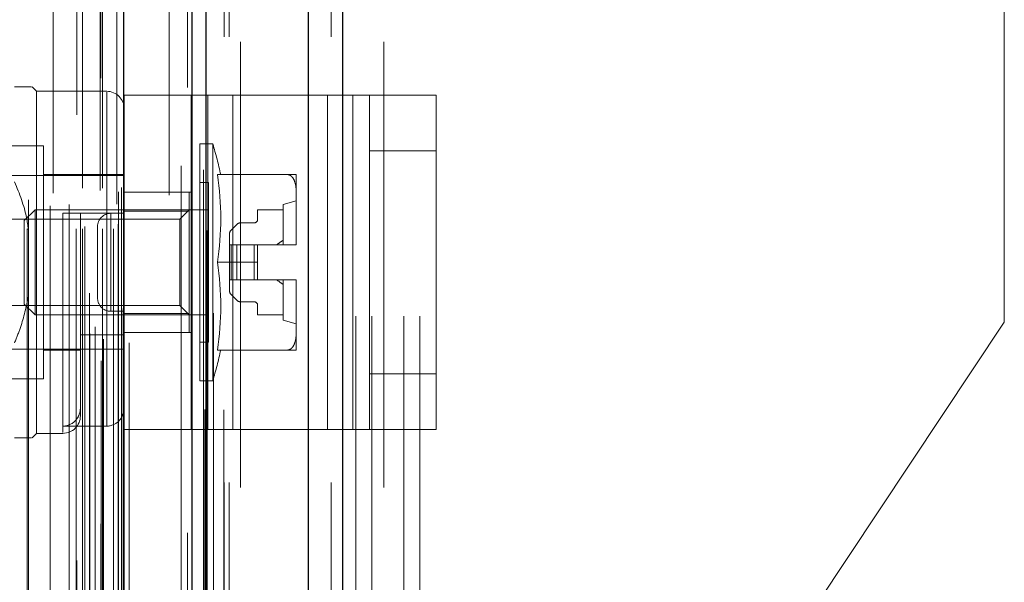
# Model space of a CAD drawing. Header units: inches. Extents: x 0.2 to 10.8, y 0.2 to 8.2.
# Tile 66 of 84: x 6.325 to 6.546, y 3.274 to 3.4. Entities that reach past the tile are written whole.
import ezdxf

# ---------------------------------------------------------------- set-up
doc = ezdxf.new("R2010")
doc.units = ezdxf.units.IN
doc.header["$MEASUREMENT"] = 0
doc.linetypes.add('HIDDEN', pattern=[0.07500000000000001, 0.05, -0.025])
doc.layers.add('DIMENSIONS', color=140, linetype='Continuous')
doc.styles.add('SLDTEXTSTYLE0', font='TXT', dxfattribs={"width": 0.7})
doc.dimstyles.new('SLDDIMSTYLE0', dxfattribs={"dimtxt": 0.0849609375, "dimasz": 0.13, "dimexe": 0, "dimexo": 0.0625, "dimgap": 0.021240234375, "dimtad": 0, "dimtih": 1, "dimtoh": 1, "dimlfac": 10, "dimrnd": 1e-09, "dimzin": 12, "dimdsep": 46, "dimtxsty": 'SLDTEXTSTYLE0', "dimsah": 1, "dimcen": 0.09, "dimadec": 0, "dimazin": 3, "dimtfac": 1, "dimtofl": 0, "dimtmove": 0, "dimatfit": 3, "dimfxl": 0, "dimfrac": 2, "dimtolj": 1, "dimtzin": 12, "dimarcsym": 0})
doc.dimstyles.new('SLDDIMSTYLE1', dxfattribs={"dimtxt": 0.0849609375, "dimasz": 0.13, "dimexe": 0, "dimexo": 0.0625, "dimgap": 0.021240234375, "dimtad": 0, "dimtih": 1, "dimtoh": 1, "dimlfac": 10, "dimrnd": 1e-09, "dimzin": 12, "dimdsep": 46, "dimtxsty": 'SLDTEXTSTYLE0', "dimsah": 1, "dimcen": 0.09, "dimadec": 0, "dimazin": 3, "dimtfac": 1, "dimtmove": 0, "dimatfit": 0, "dimfxl": 0, "dimfrac": 2, "dimtolj": 1, "dimtzin": 12, "dimarcsym": 0})

# ---------------------------------------------------------------- blocks, each defined once
blk = doc.blocks.new('_D_16')
at = {"layer": 'DIMENSIONS'}
for p, q in [((6.350302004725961, 5.081870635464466), (5.86682551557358, 5.081870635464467)), ((5.991825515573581, 5.081870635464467), (5.991825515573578, 4.351843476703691)), ((5.830251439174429, 4.197792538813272), (5.801721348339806, 4.197792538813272)), ((5.801721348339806, 4.197792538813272), (5.801721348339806, 4.062761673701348)), ((6.153399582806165, 4.197792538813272), (6.181929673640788, 4.197792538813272)), ((6.181929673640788, 4.197792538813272), (6.181929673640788, 4.062761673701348)), ((5.801721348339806, 4.062761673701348), (5.830251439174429, 4.062761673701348)), ((6.181929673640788, 4.062761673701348), (6.153399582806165, 4.062761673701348)), ((5.991825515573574, 3.233470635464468), (5.991825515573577, 4.043741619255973)), ((6.350302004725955, 3.233470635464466), (5.866825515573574, 3.233470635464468))]:
    blk.add_line(p, q, dxfattribs=at)
for points in [[(5.991825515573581, 5.081870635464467), (5.97182551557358, 4.951870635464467), (6.011825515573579, 4.951870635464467)], [(5.991825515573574, 3.233470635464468), (6.011825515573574, 3.363470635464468), (5.971825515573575, 3.363470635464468)]]:
    blk.add_solid(points, dxfattribs=at)
at = {"layer": 'DIMENSIONS', "char_height": 0.08333333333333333, "attachment_point": 1, "style": 'SLDTEXTSTYLE0'}
for s, insert in [('18.48', (5.830251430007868, 4.324234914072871)), ('469.5', (5.830251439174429, 4.170183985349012))]:
    blk.add_mtext(s, dxfattribs=dict(at, insert=insert))
blk = doc.blocks.new('_D_17')
at = {"layer": 'DIMENSIONS'}
for p, q in [((5.991825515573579, 3.233470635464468), (5.991825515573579, 3.483470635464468)), ((6.350302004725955, 3.233470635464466), (5.866825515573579, 3.233470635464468)), ((6.344746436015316, 2.988970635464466), (5.866825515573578, 2.988970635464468)), ((5.991825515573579, 2.759163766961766), (5.991825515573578, 2.988970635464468)), ((5.391810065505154, 2.759163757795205), (5.363279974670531, 2.759163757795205)), ((5.363279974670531, 2.759163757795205), (5.363279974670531, 2.624132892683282)), ((5.644279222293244, 2.759163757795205), (5.672809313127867, 2.759163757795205)), ((5.672809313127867, 2.759163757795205), (5.672809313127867, 2.624132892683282)), ((5.797441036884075, 2.759163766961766), (5.991825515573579, 2.759163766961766)), ((5.363279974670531, 2.624132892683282), (5.391810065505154, 2.624132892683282)), ((5.672809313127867, 2.624132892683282), (5.644279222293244, 2.624132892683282))]:
    blk.add_line(p, q, dxfattribs=at)
for points in [[(5.991825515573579, 3.233470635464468), (6.011825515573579, 3.363470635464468), (5.97182551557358, 3.363470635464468)], [(5.991825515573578, 2.988970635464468), (5.971825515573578, 2.858970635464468), (6.011825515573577, 2.858970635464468)]]:
    blk.add_solid(points, dxfattribs=at)
at = {"layer": 'DIMENSIONS', "char_height": 0.08333333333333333, "attachment_point": 1, "style": 'SLDTEXTSTYLE0'}
for s, insert in [('2.45', (5.391810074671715, 2.885606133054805)), ('62.1', (5.391810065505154, 2.731555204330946))]:
    blk.add_mtext(s, dxfattribs=dict(at, insert=insert))
blk = doc.blocks.new('_D_18')
at = {"layer": 'DIMENSIONS'}
for p, q in [((6.313602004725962, 5.220170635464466), (5.378686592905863, 5.220170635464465)), ((5.503686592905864, 5.220170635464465), (5.503686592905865, 4.407399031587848)), ((5.342112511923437, 4.277267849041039), (5.313582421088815, 4.277267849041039)), ((5.313582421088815, 4.277267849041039), (5.313582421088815, 4.142236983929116)), ((5.665260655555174, 4.277267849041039), (5.693790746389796, 4.277267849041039)), ((5.693790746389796, 4.277267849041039), (5.693790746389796, 4.142236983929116)), ((5.313582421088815, 4.142236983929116), (5.342112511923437, 4.142236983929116)), ((5.693790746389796, 4.142236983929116), (5.665260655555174, 4.142236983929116)), ((5.503686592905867, 3.095070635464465), (5.503686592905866, 3.988186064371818)), ((6.313602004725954, 3.095070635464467), (5.378686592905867, 3.095070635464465))]:
    blk.add_line(p, q, dxfattribs=at)
for points in [[(5.503686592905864, 5.220170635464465), (5.483686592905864, 5.090170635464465), (5.523686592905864, 5.090170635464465)], [(5.503686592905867, 3.095070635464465), (5.523686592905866, 3.225070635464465), (5.483686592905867, 3.225070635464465)]]:
    blk.add_solid(points, dxfattribs=at)
at = {"layer": 'DIMENSIONS', "char_height": 0.08333333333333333, "attachment_point": 1, "style": 'SLDTEXTSTYLE0'}
for s, insert in [('21.25', (5.342112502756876, 4.403710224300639)), ('539.8', (5.342112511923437, 4.249659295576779)), ('OPENING', (5.241649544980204, 4.095608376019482))]:
    blk.add_mtext(s, dxfattribs=dict(at, insert=insert))

msp = doc.modelspace()

# ---------------------------------------------------------------- linework, layer by layer
at = {"color": 7, "linetype": 'Continuous', "lineweight": 25}
for p, q in [((6.397293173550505, 5.331165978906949), (6.397293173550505, 2.996170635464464)), ((6.389656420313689, 2.996170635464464), (6.389656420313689, 5.329749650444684)), ((6.363602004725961, 2.996170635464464), (6.363602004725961, 5.318670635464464)), ((6.366765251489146, 2.996170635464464), (6.366765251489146, 5.318981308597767)), ((6.348238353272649, 3.027495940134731), (6.348238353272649, 5.287825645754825))]:
    msp.add_line(p, q, dxfattribs=at)
at = {"color": 7, "linetype": 'HIDDEN', "lineweight": 18}
for p, q in [((6.397293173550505, 5.331165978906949), (6.397293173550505, 2.996170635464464)), ((6.397293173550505, 2.996170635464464), (6.397293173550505, 5.331165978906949)), ((6.397293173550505, 2.996170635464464), (6.397293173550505, 5.33116597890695)), ((6.389656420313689, 2.996170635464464), (6.38965642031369, 5.329749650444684)), ((6.394747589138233, 2.996170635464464), (6.394747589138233, 5.329749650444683)), ((6.394747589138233, 2.996170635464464), (6.394747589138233, 5.329749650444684)), ((6.366765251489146, 2.996170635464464), (6.366765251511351, 5.318981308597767)), ((6.370802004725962, 2.996170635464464), (6.370802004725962, 5.318670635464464)), ((6.371856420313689, 2.996170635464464), (6.371856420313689, 5.318981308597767)), ((6.371856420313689, 2.996170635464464), (6.371856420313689, 5.318981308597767)), ((6.366460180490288, 3.012531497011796), (6.366460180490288, 5.302790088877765)), ((6.343167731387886, 3.023495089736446), (6.343167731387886, 5.291826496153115)), ((6.343167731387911, 3.023495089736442), (6.343167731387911, 5.291826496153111)), ((6.343066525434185, 5.286913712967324), (6.343066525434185, 3.028407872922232)), ((6.343678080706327, 3.028300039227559), (6.343678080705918, 5.287021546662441)), ((6.349488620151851, 3.027495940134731), (6.349488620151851, 5.28782564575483)), ((6.340602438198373, 3.0295774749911), (6.340602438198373, 5.285744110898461)), ((6.341793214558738, 3.03108332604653), (6.341793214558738, 5.284283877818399)), ((6.362553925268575, 5.284845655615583), (6.362553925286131, 3.030481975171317)), ((6.362553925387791, 5.28484372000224), (6.362553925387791, 3.030492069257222)), ((6.347787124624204, 3.035233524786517), (6.347787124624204, 5.280088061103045)), ((6.347787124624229, 3.035233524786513), (6.347787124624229, 5.28008806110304)), ((6.348328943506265, 3.034077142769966), (6.348328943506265, 5.281244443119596)), ((6.348361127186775, 3.034328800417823), (6.348361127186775, 5.280992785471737)), ((6.337725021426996, 5.278658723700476), (6.337725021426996, 3.036672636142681)), ((6.340565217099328, 3.038634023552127), (6.340565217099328, 5.276687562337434)), ((6.358429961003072, 5.271282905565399), (6.358429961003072, 3.044009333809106)), ((6.326569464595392, 3.053117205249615), (6.326569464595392, 5.262204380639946)), ((6.337574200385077, 3.053117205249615), (6.337574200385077, 5.262204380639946)), ((6.33898198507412, 5.262204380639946), (6.33898198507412, 3.053117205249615)), ((6.338981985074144, 3.053117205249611), (6.338981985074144, 5.262204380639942)), ((6.343481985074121, 3.053117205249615), (6.343481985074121, 5.262204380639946)), ((6.343481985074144, 5.262204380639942), (6.343481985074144, 3.053117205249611)), ((6.345970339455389, 3.053117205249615), (6.345970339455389, 5.262204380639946)), ((6.345970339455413, 3.053117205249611), (6.345970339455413, 5.262204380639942)), ((6.332415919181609, 5.261121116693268), (6.332415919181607, 3.054196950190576)), ((6.339481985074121, 3.053617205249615), (6.339481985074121, 5.261704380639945)), ((6.342981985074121, 5.261704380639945), (6.342981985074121, 3.053617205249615)), ((6.34698198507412, 3.054117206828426), (6.34698198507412, 5.261204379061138)), ((6.346981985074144, 3.054117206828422), (6.346981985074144, 5.261204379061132)), ((6.34668861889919, 5.258610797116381), (6.34668861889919, 3.056710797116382)), ((6.326891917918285, 3.05960203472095), (6.326891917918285, 5.255728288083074)), ((6.331759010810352, 3.058271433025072), (6.331759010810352, 5.25705015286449)), ((6.331759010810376, 3.058271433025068), (6.331759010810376, 5.257050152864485)), ((6.336025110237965, 3.058566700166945), (6.336025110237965, 5.256753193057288)), ((6.347066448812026, 3.061413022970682), (6.347066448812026, 5.253908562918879)), ((6.347066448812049, 3.061413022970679), (6.347066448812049, 5.253908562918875)), ((6.34772310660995, 3.062340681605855), (6.34772310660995, 5.252980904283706)), ((6.347723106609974, 3.062340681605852), (6.347723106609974, 5.252980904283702)), ((6.366113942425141, 3.066314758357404), (6.366113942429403, 5.248965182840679)), ((6.361153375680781, 3.067249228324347), (6.361153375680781, 5.248072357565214)), ((6.374402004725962, 3.095070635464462), (6.374402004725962, 5.220170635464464)), ((6.374402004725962, 3.095070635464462), (6.374402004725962, 5.220170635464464)), ((6.374402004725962, 3.095070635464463), (6.374402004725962, 5.220170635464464)), ((6.374402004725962, 3.095070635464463), (6.374402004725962, 5.220170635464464)), ((6.400302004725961, 3.233470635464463), (6.400302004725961, 3.895670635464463)), ((6.400302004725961, 3.233470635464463), (6.400302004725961, 3.895670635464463)), ((6.40390200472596, 3.233470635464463), (6.40390200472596, 3.895670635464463)), ((6.411102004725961, 3.233470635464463), (6.411102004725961, 3.895670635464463)), ((6.414702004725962, 3.233470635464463), (6.414702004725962, 3.895670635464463)), ((6.414702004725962, 3.233470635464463), (6.414702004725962, 3.895670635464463)), ((6.406602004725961, 3.095070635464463), (6.406602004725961, 3.475820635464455)), ((6.545802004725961, 3.332158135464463), (6.545802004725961, 3.430845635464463)), ((6.328669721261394, 3.383959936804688), (6.327685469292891, 3.384944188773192)), ((6.328669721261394, 3.307188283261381), (6.328669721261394, 3.383959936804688)), ((6.344417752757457, 3.383959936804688), (6.328669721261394, 3.383959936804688)), ((6.344417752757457, 3.308805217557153), (6.344417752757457, 3.383779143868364)), ((6.348354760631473, 3.308076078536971), (6.348354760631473, 3.383076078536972)), ((6.348354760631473, 3.383076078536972), (6.367107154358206, 3.383076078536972)), ((6.363354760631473, 3.308076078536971), (6.363354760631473, 3.383076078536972)), ((6.367107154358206, 3.308076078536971), (6.367107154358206, 3.383076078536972)), ((6.367107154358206, 3.383076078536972), (6.393978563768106, 3.383076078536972)), ((6.372730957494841, 3.308076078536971), (6.372730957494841, 3.383076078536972)), ((6.393978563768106, 3.308076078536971), (6.393978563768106, 3.383076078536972)), ((6.393978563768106, 3.383076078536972), (6.403354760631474, 3.383076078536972)), ((6.39960236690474, 3.308076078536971), (6.39960236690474, 3.383076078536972)), ((6.403354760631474, 3.383076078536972), (6.418354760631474, 3.383076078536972)), ((6.403354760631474, 3.370576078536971), (6.403354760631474, 3.383076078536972)), ((6.418354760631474, 3.383076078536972), (6.418354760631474, 3.370576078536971)), ((6.330244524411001, 3.371755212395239), (6.322370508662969, 3.371755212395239)), ((6.330244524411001, 3.31939300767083), (6.330244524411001, 3.371755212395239)), ((6.365283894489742, 3.318999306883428), (6.365283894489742, 3.372148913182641)), ((6.368214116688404, 3.372148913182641), (6.365283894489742, 3.372148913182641)), ((6.368214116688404, 3.318999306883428), (6.368214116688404, 3.372148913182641)), ((6.403354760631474, 3.320576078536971), (6.403354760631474, 3.370576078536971)), ((6.403354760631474, 3.370576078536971), (6.418354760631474, 3.370576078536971)), ((6.418354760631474, 3.320576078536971), (6.418354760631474, 3.370576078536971)), ((6.348354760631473, 3.365062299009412), (6.319614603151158, 3.365062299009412)), ((6.348354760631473, 3.365259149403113), (6.330244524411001, 3.365259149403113)), ((6.369281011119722, 3.365259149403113), (6.385045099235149, 3.365259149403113)), ((6.386937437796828, 3.361135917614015), (6.386937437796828, 3.365259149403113)), ((6.367252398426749, 3.363487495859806), (6.365283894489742, 3.363487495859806)), ((6.367252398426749, 3.327660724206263), (6.367252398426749, 3.363487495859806)), ((6.348354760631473, 3.361326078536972), (6.363354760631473, 3.361326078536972)), ((6.362921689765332, 3.361322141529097), (6.348354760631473, 3.361322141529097)), ((6.362921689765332, 3.357054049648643), (6.362921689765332, 3.361322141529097)), ((6.386937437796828, 3.349697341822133), (6.386937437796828, 3.361135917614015)), ((6.386937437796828, 3.35935363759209), (6.383984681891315, 3.358566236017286)), ((6.383984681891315, 3.34951111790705), (6.383984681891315, 3.358566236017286)), ((6.328329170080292, 3.357385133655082), (6.325913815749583, 3.354969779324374)), ((6.328329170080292, 3.333763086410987), (6.328329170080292, 3.357385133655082)), ((6.367252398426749, 3.357385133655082), (6.328329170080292, 3.357385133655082)), ((6.344417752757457, 3.356597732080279), (6.334575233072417, 3.356597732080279)), ((6.334575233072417, 3.356597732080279), (6.334575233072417, 3.307363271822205)), ((6.338512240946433, 3.311125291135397), (6.338512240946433, 3.356597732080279)), ((6.345354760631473, 3.356576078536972), (6.345354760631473, 3.334576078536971)), ((6.345354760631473, 3.356576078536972), (6.348354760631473, 3.356576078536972)), ((6.345354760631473, 3.334576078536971), (6.345354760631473, 3.356576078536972)), ((6.362921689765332, 3.357054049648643), (6.348354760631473, 3.357054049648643)), ((6.362921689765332, 3.357385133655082), (6.360789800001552, 3.355253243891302)), ((6.362921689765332, 3.334094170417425), (6.362921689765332, 3.357054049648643)), ((6.383984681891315, 3.357385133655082), (6.378276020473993, 3.357385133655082)), ((6.378276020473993, 3.357385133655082), (6.378276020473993, 3.355219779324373)), ((6.360789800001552, 3.355253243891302), (6.303870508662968, 3.355253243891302)), ((6.325913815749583, 3.336178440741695), (6.325913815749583, 3.354969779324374)), ((6.342354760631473, 3.353576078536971), (6.342354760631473, 3.337576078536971)), ((6.360789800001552, 3.335894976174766), (6.360789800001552, 3.355253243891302)), ((6.373599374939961, 3.354086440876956), (6.372322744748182, 3.352809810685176)), ((6.377488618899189, 3.35443237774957), (6.374434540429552, 3.35443237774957)), ((6.371976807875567, 3.351974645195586), (6.371976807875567, 3.34951111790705)), ((6.371976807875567, 3.34951111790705), (6.371976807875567, 3.341637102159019)), ((6.372322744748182, 3.34951111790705), (6.371976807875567, 3.34951111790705)), ((6.373599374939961, 3.34951111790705), (6.372322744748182, 3.34951111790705)), ((6.372322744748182, 3.34951111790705), (6.372322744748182, 3.341637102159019)), ((6.372322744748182, 3.34951111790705), (6.372322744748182, 3.341637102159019)), ((6.374434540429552, 3.34951111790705), (6.373599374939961, 3.34951111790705)), ((6.373599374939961, 3.34951111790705), (6.373599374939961, 3.341637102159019)), ((6.373599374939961, 3.34951111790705), (6.373599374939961, 3.341637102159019)), ((6.374434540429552, 3.34951111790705), (6.374434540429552, 3.341637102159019)), ((6.377488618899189, 3.34951111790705), (6.374434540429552, 3.34951111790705)), ((6.374434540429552, 3.34951111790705), (6.374434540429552, 3.341637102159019)), ((6.377488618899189, 3.34951111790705), (6.377488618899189, 3.341637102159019)), ((6.378276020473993, 3.34951111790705), (6.377488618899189, 3.34951111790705)), ((6.377488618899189, 3.34951111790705), (6.377488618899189, 3.341637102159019)), ((6.378276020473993, 3.34951111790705), (6.386936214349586, 3.34951111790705)), ((6.378276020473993, 3.345574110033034), (6.378276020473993, 3.34951111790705)), ((6.386936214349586, 3.34951111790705), (6.386937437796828, 3.34951111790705)), ((6.386937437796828, 3.34951111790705), (6.386937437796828, 3.349697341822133)), ((6.369281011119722, 3.345574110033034), (6.378276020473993, 3.345574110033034)), ((6.378276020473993, 3.345574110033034), (6.378276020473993, 3.341637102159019)), ((6.372322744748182, 3.341637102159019), (6.371976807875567, 3.341637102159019)), ((6.371976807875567, 3.341637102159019), (6.371976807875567, 3.339173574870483)), ((6.373599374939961, 3.341637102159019), (6.372322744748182, 3.341637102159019)), ((6.374434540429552, 3.341637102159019), (6.373599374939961, 3.341637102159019)), ((6.377488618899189, 3.341637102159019), (6.374434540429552, 3.341637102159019)), ((6.378276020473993, 3.341637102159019), (6.377488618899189, 3.341637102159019)), ((6.378276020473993, 3.341637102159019), (6.386936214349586, 3.341637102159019)), ((6.383984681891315, 3.332581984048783), (6.383984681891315, 3.341637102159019)), ((6.386936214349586, 3.341637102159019), (6.386937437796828, 3.341637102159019)), ((6.386937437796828, 3.341450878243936), (6.386937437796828, 3.341637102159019)), ((6.386937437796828, 3.330012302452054), (6.386937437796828, 3.341450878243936)), ((6.372322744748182, 3.338338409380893), (6.373599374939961, 3.337061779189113)), ((6.303870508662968, 3.335894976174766), (6.360789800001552, 3.335894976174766)), ((6.325913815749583, 3.336178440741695), (6.328329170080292, 3.333763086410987)), ((6.360789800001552, 3.335894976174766), (6.362921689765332, 3.333763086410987)), ((6.374434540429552, 3.336715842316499), (6.377488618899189, 3.336715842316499)), ((6.378276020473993, 3.335928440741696), (6.378276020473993, 3.333763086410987)), ((6.328329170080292, 3.333763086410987), (6.367252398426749, 3.333763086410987)), ((6.345354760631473, 3.334576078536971), (6.348354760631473, 3.334576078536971)), ((6.362921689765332, 3.334094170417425), (6.348354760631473, 3.334094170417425)), ((6.362921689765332, 3.329826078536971), (6.362921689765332, 3.334094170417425)), ((6.378276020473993, 3.333763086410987), (6.383984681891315, 3.333763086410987)), ((6.383984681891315, 3.332581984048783), (6.386937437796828, 3.331794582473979)), ((6.545802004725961, 3.332158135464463), (6.480252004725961, 3.233470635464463)), ((6.348354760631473, 3.329265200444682), (6.338512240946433, 3.329265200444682)), ((6.348354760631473, 3.329826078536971), (6.363354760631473, 3.329826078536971)), ((6.386937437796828, 3.325889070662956), (6.386937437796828, 3.330012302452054)), ((6.365283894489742, 3.327660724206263), (6.367252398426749, 3.327660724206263)), ((6.319614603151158, 3.326085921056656), (6.348354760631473, 3.326085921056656)), ((6.330244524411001, 3.325889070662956), (6.338512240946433, 3.325889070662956)), ((6.369281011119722, 3.325889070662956), (6.385045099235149, 3.325889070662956)), ((6.403354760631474, 3.320576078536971), (6.418354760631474, 3.320576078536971)), ((6.403354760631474, 3.308076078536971), (6.403354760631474, 3.320576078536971)), ((6.418354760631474, 3.320576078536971), (6.418354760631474, 3.308076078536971)), ((6.322370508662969, 3.31939300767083), (6.330244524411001, 3.31939300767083)), ((6.365283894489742, 3.318999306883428), (6.368214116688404, 3.318999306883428)), ((6.327685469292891, 3.306204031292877), (6.328669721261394, 3.307188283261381)), ((6.328669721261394, 3.307188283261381), (6.334575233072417, 3.307188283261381)), ((6.344417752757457, 3.308805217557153), (6.334575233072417, 3.308805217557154)), ((6.348354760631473, 3.308076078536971), (6.367107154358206, 3.308076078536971)), ((6.367107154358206, 3.308076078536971), (6.393978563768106, 3.308076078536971)), ((6.393978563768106, 3.308076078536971), (6.403354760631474, 3.308076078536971)), ((6.403354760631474, 3.308076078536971), (6.418354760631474, 3.308076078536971))]:
    msp.add_line(p, q, dxfattribs=at)
at = {"color": 7, "linetype": 'HIDDEN', "lineweight": 18, "flags": 128}
for points in [[(6.37066884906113, 3.012459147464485), (6.370669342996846, 4.148595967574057), (6.370668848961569, 5.302857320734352)], [(6.368389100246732, 3.034127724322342), (6.368389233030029, 4.111322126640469), (6.368389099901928, 5.281180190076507)], [(6.368389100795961, 3.034114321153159), (6.368389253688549, 4.139523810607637), (6.368389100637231, 5.281209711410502)], [(6.358429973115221, 5.271311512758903), (6.358430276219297, 4.110051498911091), (6.358429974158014, 3.044010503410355)], [(6.366983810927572, 3.052660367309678), (6.366984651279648, 4.181458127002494), (6.366983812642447, 5.262660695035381)], [(6.366983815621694, 3.052680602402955), (6.366984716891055, 4.139523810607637), (6.366983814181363, 5.262662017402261)], [(6.358444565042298, 5.260618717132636), (6.358444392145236, 4.16672198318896), (6.358444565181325, 3.054705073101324)]]:
    msp.add_lwpolyline(points, dxfattribs=at)
at = {"color": 7, "linetype": 'HIDDEN', "lineweight": 18}
for centre, radius, start, end in [((6.344417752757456, 3.380022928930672), 0.003937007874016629, 0, 89.99999999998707), ((6.279913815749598, 3.345574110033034), 0.0922125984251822, 12.32604560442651, 16.74966025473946), ((6.302330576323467, 3.355416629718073), 0.0676700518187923, 351.6367379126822, 8.363262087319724), ((6.345354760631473, 3.353576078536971), 0.003000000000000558, 90, 180), ((6.374434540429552, 3.353251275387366), 0.001181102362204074, 90, 135.0000000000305), ((6.377488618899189, 3.355219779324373), 0.0007874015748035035, 270.0000000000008, 0), ((6.373157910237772, 3.351974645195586), 0.001181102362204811, 135.0000000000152, 180), ((6.37299029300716, 3.349695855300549), 0.01394714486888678, 359.2410645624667, 0.006106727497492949), ((6.372990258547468, 3.349695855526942), 0.01394717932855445, 359.2410655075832, 0.006105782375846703), ((6.302330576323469, 3.335731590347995), 0.06767005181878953, 351.6367379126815, 8.363262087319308), ((6.372990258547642, 3.341452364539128), 0.01394717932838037, 359.9938942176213, 0.7589344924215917), ((6.372990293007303, 3.34145236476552), 0.01394714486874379, 359.9938932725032, 0.7589354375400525), ((6.373157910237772, 3.339173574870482), 0.001181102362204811, 179.9999999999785, 224.9999999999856), ((6.345354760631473, 3.337576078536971), 0.003000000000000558, 180, 270.0000000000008), ((6.374434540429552, 3.337896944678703), 0.001181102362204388, 224.9999999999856, 270.0000000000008), ((6.377488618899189, 3.335928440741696), 0.0007874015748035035, 3.231443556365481e-11, 90), ((6.279913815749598, 3.345574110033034), 0.0922125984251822, 343.2503397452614, 347.6739543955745), ((6.334575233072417, 3.311125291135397), 0.003937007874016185, 270.0000000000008, 359.9999999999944)]:
    msp.add_arc(centre, radius, start, end, dxfattribs=at)
for points, knots in [([(6.327574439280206, 3.384944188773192), (6.327508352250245, 3.384944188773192), (6.327359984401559, 3.384944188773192), (6.325656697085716, 3.384944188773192), (6.324196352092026, 3.384944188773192), (6.323748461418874, 3.384944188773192)], [0, 0, 0, 0, 0.3576770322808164, 0.8029982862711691, 0.9999999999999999, 0.9999999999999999, 0.9999999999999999, 0.9999999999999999]), ([(6.386937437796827, 3.361135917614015), (6.386937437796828, 3.361929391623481), (6.386883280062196, 3.362723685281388), (6.386537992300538, 3.363877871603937), (6.386378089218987, 3.364256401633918), (6.386007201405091, 3.364752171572), (6.385857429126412, 3.364909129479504), (6.385494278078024, 3.365155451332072), (6.385278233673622, 3.365243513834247), (6.385045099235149, 3.365259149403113)], [0, 0, 0, 0, 0.4999999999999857, 0.4999999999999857, 0.7499999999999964, 0.7499999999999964, 0.8749999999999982, 0.8749999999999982, 1, 1, 1, 1]), ([(6.385045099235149, 3.365259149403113), (6.385277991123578, 3.365259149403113), (6.385494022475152, 3.365259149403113), (6.385856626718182, 3.365259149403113), (6.386005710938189, 3.365259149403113), (6.386380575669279, 3.365259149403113), (6.386538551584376, 3.365259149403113), (6.386883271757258, 3.365259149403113), (6.386937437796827, 3.365259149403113), (6.386937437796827, 3.365259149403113)], [0, 0, 0, 0, 0.1250000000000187, 0.1250000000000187, 0.2500000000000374, 0.2500000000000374, 0.500000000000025, 0.500000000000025, 1, 1, 1, 1]), ([(6.323748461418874, 3.363615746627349), (6.324824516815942, 3.360977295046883), (6.326312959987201, 3.35732768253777), (6.326766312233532, 3.353433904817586), (6.326891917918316, 3.352355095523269)], [0, 0, 0, 0, 0.7229401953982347, 1, 1, 1, 1]), ([(6.344417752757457, 3.356597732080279), (6.344950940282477, 3.356597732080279), (6.345474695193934, 3.356597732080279), (6.346439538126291, 3.356597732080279), (6.346877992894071, 3.356597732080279), (6.347594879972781, 3.356597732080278), (6.347879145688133, 3.356597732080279), (6.348256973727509, 3.356597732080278), (6.348354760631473, 3.356597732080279), (6.348354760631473, 3.356597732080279)], [0, 0, 0, 0, 0.25, 0.25, 0.5, 0.5, 0.75, 0.75, 1, 1, 1, 1]), ([(6.326891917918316, 3.338028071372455), (6.326367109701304, 3.335641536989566), (6.325579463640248, 3.33205976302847), (6.324206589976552, 3.32866523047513), (6.323748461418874, 3.32753247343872)], [0, 0, 0, 0, 0.6662995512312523, 0.9999999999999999, 0.9999999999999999, 0.9999999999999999, 0.9999999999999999]), ([(6.385045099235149, 3.325889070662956), (6.385277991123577, 3.325904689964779), (6.385494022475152, 3.325992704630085), (6.385856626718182, 3.326238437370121), (6.386005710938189, 3.326394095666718), (6.386380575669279, 3.326895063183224), (6.386538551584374, 3.327271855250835), (6.386883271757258, 3.328425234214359), (6.386937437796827, 3.329219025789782), (6.386937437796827, 3.330012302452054)], [0, 0, 0, 0, 0.1250000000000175, 0.1250000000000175, 0.250000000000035, 0.250000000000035, 0.5000000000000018, 0.5000000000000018, 1, 1, 1, 1]), ([(6.386937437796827, 3.325889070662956), (6.386937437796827, 3.325889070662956), (6.386883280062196, 3.325889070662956), (6.386537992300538, 3.325889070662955), (6.386378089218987, 3.325889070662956), (6.386007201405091, 3.325889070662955), (6.385857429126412, 3.325889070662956), (6.385494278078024, 3.325889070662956), (6.385278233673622, 3.325889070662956), (6.385045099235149, 3.325889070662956)], [0, 0, 0, 0, 0.5000000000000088, 0.5000000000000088, 0.7500000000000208, 0.7500000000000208, 0.8750000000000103, 0.8750000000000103, 1, 1, 1, 1]), ([(6.338512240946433, 3.312936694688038), (6.338512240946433, 3.312403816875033), (6.338416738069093, 3.311881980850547), (6.338036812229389, 3.310891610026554), (6.337755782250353, 3.310436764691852), (6.336676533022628, 3.309276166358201), (6.335642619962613, 3.308805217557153), (6.334575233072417, 3.308805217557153)], [0, 0, 0, 0, 0.2500000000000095, 0.2500000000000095, 0.500000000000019, 0.500000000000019, 1, 1, 1, 1]), ([(6.348354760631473, 3.312936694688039), (6.348354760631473, 3.312403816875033), (6.348259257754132, 3.311881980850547), (6.347879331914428, 3.310891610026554), (6.347598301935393, 3.310436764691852), (6.346519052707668, 3.309276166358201), (6.345485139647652, 3.308805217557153), (6.344417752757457, 3.308805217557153)], [0, 0, 0, 0, 0.2499999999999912, 0.2499999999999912, 0.4999999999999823, 0.4999999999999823, 1, 1, 1, 1]), ([(6.327574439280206, 3.306204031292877), (6.327508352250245, 3.306204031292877), (6.327359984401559, 3.306204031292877), (6.325656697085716, 3.306204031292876), (6.324196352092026, 3.306204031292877), (6.323748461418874, 3.306204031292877)], [0, 0, 0, 0, 0.3576770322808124, 0.8029982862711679, 1, 1, 1, 1])]:
    msp.add_open_spline(points, degree=3, knots=knots, dxfattribs=at)
for points in [[(6.383984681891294, 3.350536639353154), (6.383514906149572, 3.350199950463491), (6.383047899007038, 3.349859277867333), (6.38258656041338, 3.349511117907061)], [(6.382586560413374, 3.341637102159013), (6.383047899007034, 3.34128894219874), (6.38351490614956, 3.340948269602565), (6.383984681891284, 3.340611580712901)]]:
    msp.add_open_spline(points, degree=3, dxfattribs=at)

# ---------------------------------------------------------------- dimensions: what is measured, and where the dimension line sits
at = {"layer": 'DIMENSIONS'}
dim = msp.add_linear_dim(base=(5.503686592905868, 3.095070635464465), p1=(6.363602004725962, 5.220170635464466), p2=(6.363602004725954, 3.095070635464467), angle=90.0000000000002, text='<>\\POPENING', dimstyle='SLDDIMSTYLE0', dxfattribs=at)
dim.commit()
dim.dimension.update_dxf_attribs({"geometry": '_D_18', "text_midpoint": (5.503686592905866, 4.197792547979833), "dimtype": 160})
for base, p1, p2, dimstyle, picture, middle in [((5.991825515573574, 3.233470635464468), (6.400302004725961, 5.081870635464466), (6.400302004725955, 3.233470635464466), 'SLDDIMSTYLE0', '_D_16', (5.991825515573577, 4.197792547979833)), ((5.991825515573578, 2.988970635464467), (6.400302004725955, 3.233470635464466), (6.394746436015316, 2.988970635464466), 'SLDDIMSTYLE1', '_D_17', (5.991825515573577, 2.759163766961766))]:
    dim = msp.add_linear_dim(base=base, p1=p1, p2=p2, angle=90.0000000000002, dimstyle=dimstyle, dxfattribs=at)
    dim.commit()
    dim.dimension.update_dxf_attribs({"geometry": picture, "text_midpoint": middle, "dimtype": 160})

doc.saveas('drawing.dxf')
